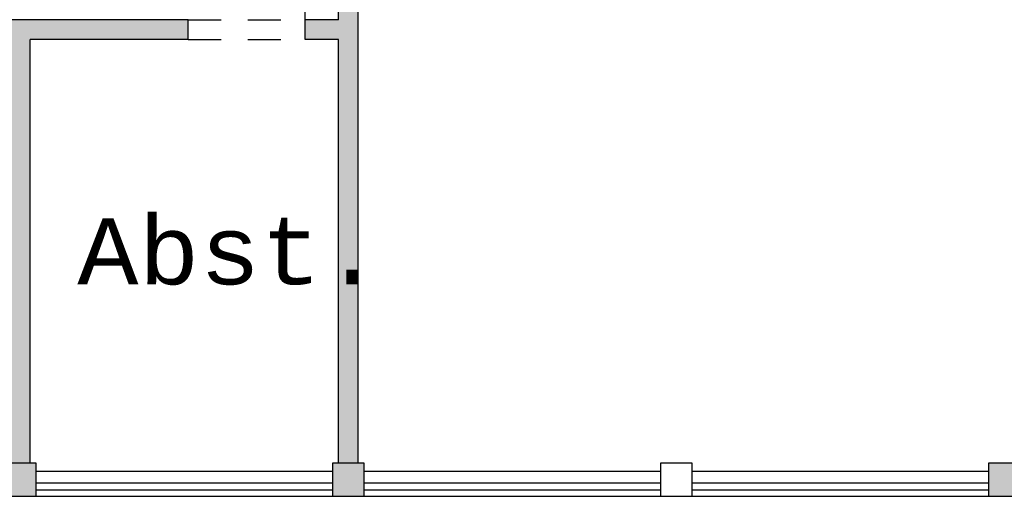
# Model space of a CAD drawing. Header units: metres. Extents: x -5 to 193, y -17 to 20.
# Tile 7 of 22: x 139.16 to 146.6, y -3.94 to -0.33. Entities that reach past the tile are written whole.
import ezdxf

# ---------------------------------------------------------------- set-up
doc = ezdxf.new("R2010")
doc.units = ezdxf.units.M
doc.header["$PDMODE"] = 65
doc.linetypes.add('AUSGEZOGEN', pattern=[0])
doc.linetypes.add('LINIE_2', pattern=[0.45, 0.25, -0.2])
for name, color, linetype, lineweight in [('XR$1$003STTXT_BAUTEILBESCHRIFTUNG', 7, 'Continuous', 13), ('XR$1$003UZ013_BETON_STAHLBETON', 8, 'Continuous', 13), ('XR$1$003WN111_ALLGEMEIN', 7, 'Continuous', 13), ('XR$1$004FEGLA_GLAS', 4, 'Continuous', 13), ('XR$1$004TT111_ALLGEMEIN', 7, 'Continuous', 13), ('XR$1$005BM999_SONSTIGES', 8, 'Continuous', 13), ('XR$1$005BMENT_ENTWURF', 8, 'Continuous', 13)]:
    doc.layers.add(name, color=color, linetype=linetype, lineweight=lineweight)
doc.styles.add('LUCIDACONSOLE', font='LUCON.TTF')
doc.dimstyles.new('_DIMSTYLE_3', dxfattribs={"dimtxt": 0.75, "dimasz": 1, "dimexe": 0, "dimexo": 0, "dimgap": 0.375, "dimtad": 0, "dimrnd": 0.01, "dimzin": 4, "dimdsep": 46, "dimtxsty": 'Standard', "dimblk1": 'ALL_ML_STRICH', "dimblk2": 'ALL_ML_STRICH', "dimsah": 1, "dimcen": 0, "dimclrd": 1, "dimclre": 1, "dimclrt": 1, "dimadec": 0, "dimazin": 0, "dimtfac": 1, "dimtdec": 0, "dimtix": 1, "dimtmove": 2, "dimatfit": 3, "dimfxl": 1, "dimtzin": 0, "dimlwd": 0, "dimlwe": 25, "dimarcsym": 0})

# ---------------------------------------------------------------- blocks, each defined once
blk = doc.blocks.new('ALL_ML_STRICH')
at = {"color": 0, "linetype": 'ByBlock', "lineweight": -2}
for p, q in [((0, -0.5), (0, 0.5)), ((-0.3, -0.3), (0.3, 0.3)), ((-1, 0), (0.5, 0))]:
    blk.add_line(p, q, dxfattribs=at)
blk = doc.blocks.new('*D8')
at = {"color": 1, "linetype": 'AUSGEZOGEN', "lineweight": -2}
for p, q in [((126.4039, -7.9537), (126.4039, -9.9952)), ((186.8689, -7.9537), (186.8689, -9.9952)), ((126.4039, -9.9952), (155.4489, -9.9952)), ((158.0426, -9.9952), (186.8689, -9.9952))]:
    blk.add_line(p, q, dxfattribs=at)
at = {"layer": 'DEFPOINTS', "color": 1, "linetype": 'AUSGEZOGEN', "lineweight": 25}
for p in [(126.4039, -3.9419), (186.8689, -3.9419), (126.4039, -9.9952)]:
    blk.add_point(p, dxfattribs=at)
at = {"color": 1, "linetype": 'AUSGEZOGEN', "lineweight": 25, "rotation": 180}
blk.add_blockref('ALL_ML_STRICH', (126.4039, -9.9952), dxfattribs=at)
at = {"color": 1, "linetype": 'AUSGEZOGEN', "lineweight": 25}
blk.add_blockref('ALL_ML_STRICH', (186.8689, -9.9952), dxfattribs=at)
at = {"color": 1, "linetype": 'AUSGEZOGEN', "lineweight": 25, "insert": (156.7458, -9.9952), "char_height": 0.75, "width": 2.329687, "attachment_point": 5}
blk.add_mtext('\\W0.62;\\A1;{60.46\\H0.495000;\\S^ ;}', dxfattribs=at)

msp = doc.modelspace()

# ---------------------------------------------------------------- hatches: boundary and pattern name
at = {"linetype": 'AUSGEZOGEN', "lineweight": 140}
for points in [[(141.7189, -3.6919), (141.7189, 1.9414), (141.5689, 1.9414), (141.5689, -0.3344), (141.3189, -0.3344), (141.3189, -0.4844), (141.5689, -0.4844), (141.5689, -3.6919)], [(140.4339, -0.3344), (137.8939, -0.3344), (137.8939, -0.4844), (139.0889, -0.4844), (139.0889, -3.6919), (139.2389, -3.6919), (139.2389, -0.4844), (140.4339, -0.4844)]]:
    msp.add_hatch(color=0, dxfattribs=at).paths.add_polyline_path(points)
at = {"layer": 'XR$1$004TT111_ALLGEMEIN', "linetype": 'AUSGEZOGEN', "lineweight": 25}
h = msp.add_hatch(color=0, dxfattribs=at)
h.paths.add_polyline_path([(141.7639, -3.6919), (141.7639, -3.9419), (141.5239, -3.9419), (141.5239, -3.6919)], flags=16)
h.paths.add_polyline_path([(139.2839, -3.6919), (139.2839, -3.9419), (139.0439, -3.9419), (139.0439, -3.6919)], flags=16)
msp.add_hatch(color=0, dxfattribs=at).paths.add_polyline_path([(146.7239, -3.6919), (146.7239, -3.9419), (146.4839, -3.9419), (146.4839, -3.6919)], flags=16)

# ---------------------------------------------------------------- linework, layer by layer
at = {"layer": 'XR$1$003STTXT_BAUTEILBESCHRIFTUNG', "color": 1, "linetype": 'AUSGEZOGEN', "lineweight": 25}
for p, q in [((139.2839, -3.7519), (141.5239, -3.7519)), ((141.7639, -3.7519), (144.0039, -3.7519)), ((144.2439, -3.7519), (146.4839, -3.7519)), ((139.2839, -3.9419), (141.5239, -3.9419)), ((141.7639, -3.9419), (144.0039, -3.9419)), ((144.2439, -3.9419), (146.4839, -3.9419))]:
    msp.add_line(p, q, dxfattribs=at)
at = {"layer": 'XR$1$003UZ013_BETON_STAHLBETON', "color": 0, "linetype": 'AUSGEZOGEN', "lineweight": 25}
for p, q in [((141.5239, -3.8419), (139.2839, -3.8419)), ((144.0039, -3.8419), (141.7639, -3.8419)), ((146.4839, -3.8419), (144.2439, -3.8419)), ((139.2839, -3.8919), (141.5239, -3.8919)), ((141.7639, -3.8919), (144.0039, -3.8919)), ((144.2439, -3.8919), (146.4839, -3.8919))]:
    msp.add_line(p, q, dxfattribs=at)
at = {"layer": 'XR$1$003WN111_ALLGEMEIN', "color": 2, "linetype": 'AUSGEZOGEN', "lineweight": 25}
for p, q in [((141.5689, -0.3344), (141.5689, 1.9414)), ((141.7189, -3.6919), (141.7189, 1.9414)), ((140.4339, -0.3344), (137.8939, -0.3344)), ((140.4339, -0.4844), (140.4339, -0.3344)), ((141.3189, -0.4844), (141.3189, -0.3344)), ((141.5689, -0.3344), (141.3189, -0.3344)), ((140.4339, -0.4844), (139.2389, -0.4844)), ((139.2389, -3.6919), (139.2389, -0.4844)), ((141.5689, -0.4844), (141.3189, -0.4844)), ((141.5689, -3.6919), (141.5689, -0.4844))]:
    msp.add_line(p, q, dxfattribs=at)
for points in [[(139.0439, -3.6919), (139.0439, -3.9419), (139.2839, -3.9419), (139.2839, -3.6919), (139.0439, -3.6919)], [(141.5239, -3.6919), (141.5239, -3.9419), (141.7639, -3.9419), (141.7639, -3.6919), (141.5239, -3.6919)], [(144.0039, -3.6919), (144.0039, -3.9419), (144.2439, -3.9419), (144.2439, -3.6919), (144.0039, -3.6919)], [(146.4839, -3.6919), (146.4839, -3.9419), (146.7239, -3.9419), (146.7239, -3.6919), (146.4839, -3.6919)]]:
    msp.add_lwpolyline(points, close=True, dxfattribs=at)
at = {"layer": 'XR$1$005BM999_SONSTIGES', "color": 1, "linetype": 'AUSGEZOGEN', "lineweight": 25}
msp.add_line((141.3189, -0.3344), (141.3189, 0.5506), dxfattribs=at)
at = {"layer": 'XR$1$005BMENT_ENTWURF', "color": 254, "linetype": 'LINIE_2', "lineweight": 25, "true_color": 0xf0f0b4}
for p, q in [((140.4339, -0.3344), (141.3189, -0.3344)), ((140.4339, -0.4844), (141.3189, -0.4844))]:
    msp.add_line(p, q, dxfattribs=at)

# ---------------------------------------------------------------- texts
at = {"layer": 'XR$1$004FEGLA_GLAS', "color": 0, "linetype": 'AUSGEZOGEN', "lineweight": 25, "insert": (139.5955, -2.3451), "char_height": 0.5, "width": 2.689121, "attachment_point": 7, "style": 'LUCIDACONSOLE'}
msp.add_mtext('\\W1.09;Abst.', dxfattribs=at)

# ---------------------------------------------------------------- dimensions: what is measured, and where the dimension line sits
at = {"color": 1, "linetype": 'AUSGEZOGEN', "lineweight": 25}
dim = msp.add_linear_dim(base=(186.8688857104, -9.9952255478), p1=(126.4038857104, -7.9537400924), p2=(186.8688857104, -7.9537400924), dimstyle='_DIMSTYLE_3', override={"dimpost": '<>', "dimclrd": 1, "dimclre": 1, "dimclrt": 1, "dimlwd": 0, "dimlwe": 25}, dxfattribs=at)
dim.commit()
dim.dimension.update_dxf_attribs({"geometry": '*D8', "text_midpoint": (156.745760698, -9.9952255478)})

doc.saveas('drawing.dxf')
